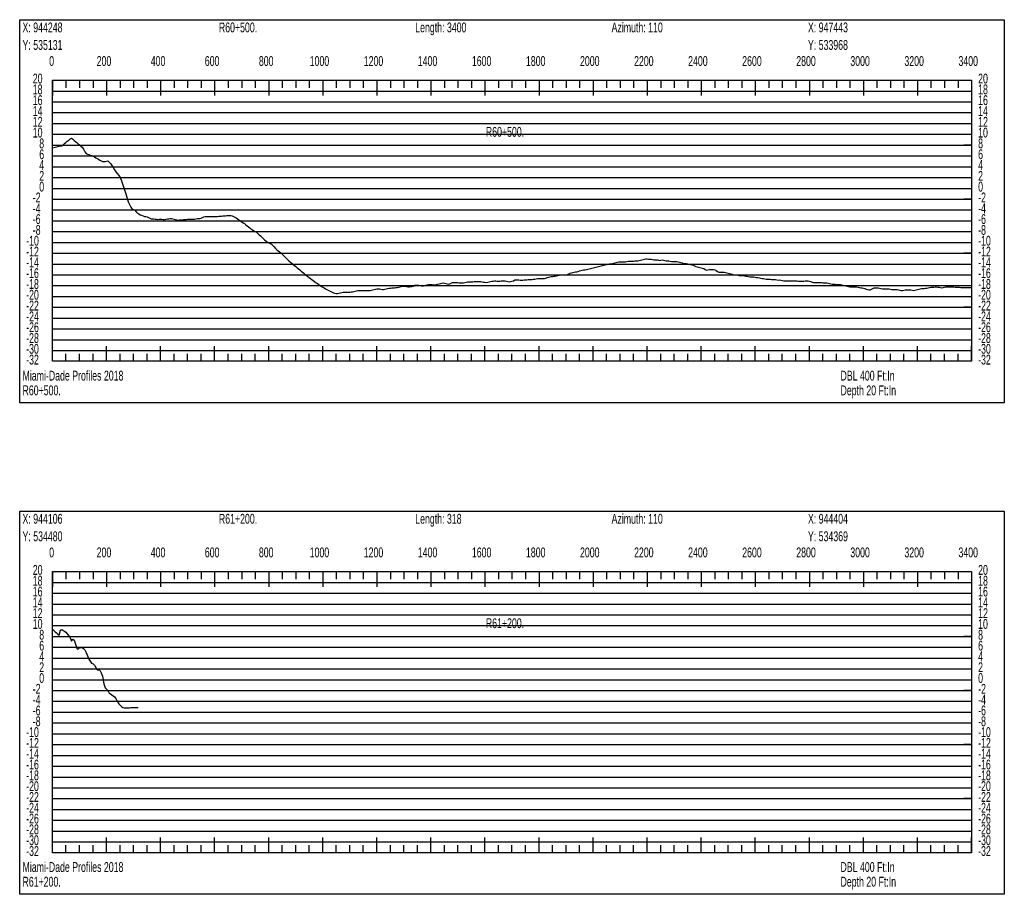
# Model space of a CAD drawing. Header units: feet. Extents: x 1 to 30, y -268 to -1.
# Tile 35 of 94: x 21 to 30, y -173 to -165. Entities that reach past the tile are written whole.
import ezdxf

# ---------------------------------------------------------------- set-up
doc = ezdxf.new("R2010")
doc.units = ezdxf.units.FT
doc.header["$MEASUREMENT"] = 0
doc.layers.add('LABELS', color=7, linetype='Continuous')
doc.layers.add('XSECTION', color=7, linetype='Continuous')

msp = doc.modelspace()

# ---------------------------------------------------------------- linework, layer by layer
at = {"layer": 'XSECTION', "color": 0, "linetype": 'Continuous'}
for points in [[(21.212, -164.62), (30.318, -164.62), (30.318, -168.165), (21.212, -168.165), (21.212, -164.62)], [(21.515, -165.18), (30.015, -165.18), (30.015, -167.78), (21.515, -167.78), (21.515, -165.18)], [(21.515, -165.18), (21.515, -165.321)], [(21.515, -165.18), (21.515, -165.321)], [(21.515, -165.18), (21.515, -165.25)], [(21.515, -165.18), (21.515, -165.25)], [(21.64, -165.18), (21.64, -165.25)], [(21.765, -165.18), (21.765, -165.25)], [(21.89, -165.18), (21.89, -165.25)], [(22.015, -165.18), (22.015, -165.321)], [(22.015, -165.18), (22.015, -165.25)], [(22.14, -165.18), (22.14, -165.25)], [(22.265, -165.18), (22.265, -165.25)], [(22.39, -165.18), (22.39, -165.25)], [(22.515, -165.18), (22.515, -165.321)], [(22.515, -165.18), (22.515, -165.25)], [(22.64, -165.18), (22.64, -165.25)], [(22.765, -165.18), (22.765, -165.25)], [(22.89, -165.18), (22.89, -165.25)], [(23.015, -165.18), (23.015, -165.321)], [(23.015, -165.18), (23.015, -165.25)], [(23.14, -165.18), (23.14, -165.25)], [(23.265, -165.18), (23.265, -165.25)], [(23.39, -165.18), (23.39, -165.25)], [(23.515, -165.18), (23.515, -165.321)], [(23.515, -165.18), (23.515, -165.25)], [(23.64, -165.18), (23.64, -165.25)], [(23.765, -165.18), (23.765, -165.25)], [(23.89, -165.18), (23.89, -165.25)], [(24.015, -165.18), (24.015, -165.321)], [(24.015, -165.18), (24.015, -165.25)], [(24.14, -165.18), (24.14, -165.25)], [(24.265, -165.18), (24.265, -165.25)], [(24.39, -165.18), (24.39, -165.25)], [(24.515, -165.18), (24.515, -165.321)], [(24.515, -165.18), (24.515, -165.25)], [(24.64, -165.18), (24.64, -165.25)], [(24.765, -165.18), (24.765, -165.25)], [(24.89, -165.18), (24.89, -165.25)], [(25.015, -165.18), (25.015, -165.321)], [(25.015, -165.18), (25.015, -165.25)], [(25.14, -165.18), (25.14, -165.25)], [(25.265, -165.18), (25.265, -165.25)], [(25.39, -165.18), (25.39, -165.25)], [(25.515, -165.18), (25.515, -165.321)], [(25.515, -165.18), (25.515, -165.25)], [(25.64, -165.18), (25.64, -165.25)], [(25.765, -165.18), (25.765, -165.25)], [(25.89, -165.18), (25.89, -165.25)], [(26.015, -165.18), (26.015, -165.321)], [(26.015, -165.18), (26.015, -165.25)], [(26.14, -165.18), (26.14, -165.25)], [(26.265, -165.18), (26.265, -165.25)], [(26.39, -165.18), (26.39, -165.25)], [(26.515, -165.18), (26.515, -165.321)], [(26.515, -165.18), (26.515, -165.25)], [(26.64, -165.18), (26.64, -165.25)], [(26.765, -165.18), (26.765, -165.25)], [(26.89, -165.18), (26.89, -165.25)], [(27.015, -165.18), (27.015, -165.321)], [(27.015, -165.18), (27.015, -165.25)], [(27.14, -165.18), (27.14, -165.25)], [(27.265, -165.18), (27.265, -165.25)], [(27.39, -165.18), (27.39, -165.25)], [(27.515, -165.18), (27.515, -165.321)], [(27.515, -165.18), (27.515, -165.25)], [(27.64, -165.18), (27.64, -165.25)], [(27.765, -165.18), (27.765, -165.25)], [(27.89, -165.18), (27.89, -165.25)], [(28.015, -165.18), (28.015, -165.321)], [(28.015, -165.18), (28.015, -165.25)], [(28.14, -165.18), (28.14, -165.25)], [(28.265, -165.18), (28.265, -165.25)], [(28.39, -165.18), (28.39, -165.25)], [(28.515, -165.18), (28.515, -165.321)], [(28.515, -165.18), (28.515, -165.25)], [(28.64, -165.18), (28.64, -165.25)], [(28.765, -165.18), (28.765, -165.25)], [(28.89, -165.18), (28.89, -165.25)], [(29.015, -165.18), (29.015, -165.321)], [(29.015, -165.18), (29.015, -165.25)], [(29.14, -165.18), (29.14, -165.25)], [(29.265, -165.18), (29.265, -165.25)], [(29.39, -165.18), (29.39, -165.25)], [(29.515, -165.18), (29.515, -165.321)], [(29.515, -165.18), (29.515, -165.25)], [(29.64, -165.18), (29.64, -165.25)], [(29.765, -165.18), (29.765, -165.25)], [(29.89, -165.18), (29.89, -165.25)], [(30.015, -165.18), (30.015, -165.321)], [(30.015, -165.18), (30.015, -165.25)], [(21.515, -165.78), (21.585, -165.78)], [(30.015, -165.78), (29.945, -165.78)], [(21.515, -166.28), (21.585, -166.28)], [(30.015, -166.28), (29.945, -166.28)], [(21.515, -166.78), (21.585, -166.78)], [(30.015, -166.78), (29.945, -166.78)], [(21.515, -167.28), (21.585, -167.28)], [(30.015, -167.28), (29.945, -167.28)], [(21.515, -167.78), (21.515, -167.639)], [(21.515, -167.78), (21.515, -167.639)], [(22.015, -167.78), (22.015, -167.639)], [(22.515, -167.78), (22.515, -167.639)], [(23.015, -167.78), (23.015, -167.639)], [(23.515, -167.78), (23.515, -167.639)], [(24.015, -167.78), (24.015, -167.639)], [(24.515, -167.78), (24.515, -167.639)], [(25.015, -167.78), (25.015, -167.639)], [(25.515, -167.78), (25.515, -167.639)], [(26.015, -167.78), (26.015, -167.639)], [(26.515, -167.78), (26.515, -167.639)], [(27.015, -167.78), (27.015, -167.639)], [(27.515, -167.78), (27.515, -167.639)], [(28.015, -167.78), (28.015, -167.639)], [(28.515, -167.78), (28.515, -167.639)], [(29.015, -167.78), (29.015, -167.639)], [(29.515, -167.78), (29.515, -167.639)], [(30.015, -167.78), (30.015, -167.639)], [(21.515, -167.78), (21.515, -167.71)], [(21.515, -167.78), (21.515, -167.71)], [(21.64, -167.78), (21.64, -167.71)], [(21.765, -167.78), (21.765, -167.71)], [(21.89, -167.78), (21.89, -167.71)], [(22.015, -167.78), (22.015, -167.71)], [(22.14, -167.78), (22.14, -167.71)], [(22.265, -167.78), (22.265, -167.71)], [(22.39, -167.78), (22.39, -167.71)], [(22.515, -167.78), (22.515, -167.71)], [(22.64, -167.78), (22.64, -167.71)], [(22.765, -167.78), (22.765, -167.71)], [(22.89, -167.78), (22.89, -167.71)], [(23.015, -167.78), (23.015, -167.71)], [(23.14, -167.78), (23.14, -167.71)], [(23.265, -167.78), (23.265, -167.71)], [(23.39, -167.78), (23.39, -167.71)], [(23.515, -167.78), (23.515, -167.71)], [(23.64, -167.78), (23.64, -167.71)], [(23.765, -167.78), (23.765, -167.71)], [(23.89, -167.78), (23.89, -167.71)], [(24.015, -167.78), (24.015, -167.71)], [(24.14, -167.78), (24.14, -167.71)], [(24.265, -167.78), (24.265, -167.71)], [(24.39, -167.78), (24.39, -167.71)], [(24.515, -167.78), (24.515, -167.71)], [(24.64, -167.78), (24.64, -167.71)], [(24.765, -167.78), (24.765, -167.71)], [(24.89, -167.78), (24.89, -167.71)], [(25.015, -167.78), (25.015, -167.71)], [(25.14, -167.78), (25.14, -167.71)], [(25.265, -167.78), (25.265, -167.71)], [(25.39, -167.78), (25.39, -167.71)], [(25.515, -167.78), (25.515, -167.71)], [(25.64, -167.78), (25.64, -167.71)], [(25.765, -167.78), (25.765, -167.71)], [(25.89, -167.78), (25.89, -167.71)], [(26.015, -167.78), (26.015, -167.71)], [(26.14, -167.78), (26.14, -167.71)], [(26.265, -167.78), (26.265, -167.71)], [(26.39, -167.78), (26.39, -167.71)], [(26.515, -167.78), (26.515, -167.71)], [(26.64, -167.78), (26.64, -167.71)], [(26.765, -167.78), (26.765, -167.71)], [(26.89, -167.78), (26.89, -167.71)], [(27.015, -167.78), (27.015, -167.71)], [(27.14, -167.78), (27.14, -167.71)], [(27.265, -167.78), (27.265, -167.71)], [(27.39, -167.78), (27.39, -167.71)], [(27.515, -167.78), (27.515, -167.71)], [(27.64, -167.78), (27.64, -167.71)], [(27.765, -167.78), (27.765, -167.71)], [(27.89, -167.78), (27.89, -167.71)], [(28.015, -167.78), (28.015, -167.71)], [(28.14, -167.78), (28.14, -167.71)], [(28.265, -167.78), (28.265, -167.71)], [(28.39, -167.78), (28.39, -167.71)], [(28.515, -167.78), (28.515, -167.71)], [(28.64, -167.78), (28.64, -167.71)], [(28.765, -167.78), (28.765, -167.71)], [(28.89, -167.78), (28.89, -167.71)], [(29.015, -167.78), (29.015, -167.71)], [(29.14, -167.78), (29.14, -167.71)], [(29.265, -167.78), (29.265, -167.71)], [(29.39, -167.78), (29.39, -167.71)], [(29.515, -167.78), (29.515, -167.71)], [(29.64, -167.78), (29.64, -167.71)], [(29.765, -167.78), (29.765, -167.71)], [(29.89, -167.78), (29.89, -167.71)], [(30.015, -167.78), (30.015, -167.71)], [(21.212, -169.165), (30.318, -169.165), (30.318, -172.71), (21.212, -172.71), (21.212, -169.165)], [(21.515, -169.725), (30.015, -169.725), (30.015, -172.325), (21.515, -172.325), (21.515, -169.725)], [(21.515, -169.725), (21.515, -169.866)], [(21.515, -169.725), (21.515, -169.866)], [(21.515, -169.725), (21.515, -169.795)], [(21.515, -169.725), (21.515, -169.795)], [(21.64, -169.725), (21.64, -169.795)], [(21.765, -169.725), (21.765, -169.795)], [(21.89, -169.725), (21.89, -169.795)], [(22.015, -169.725), (22.015, -169.866)], [(22.015, -169.725), (22.015, -169.795)], [(22.14, -169.725), (22.14, -169.795)], [(22.265, -169.725), (22.265, -169.795)], [(22.39, -169.725), (22.39, -169.795)], [(22.515, -169.725), (22.515, -169.866)], [(22.515, -169.725), (22.515, -169.795)], [(22.64, -169.725), (22.64, -169.795)], [(22.765, -169.725), (22.765, -169.795)], [(22.89, -169.725), (22.89, -169.795)], [(23.015, -169.725), (23.015, -169.866)], [(23.015, -169.725), (23.015, -169.795)], [(23.14, -169.725), (23.14, -169.795)], [(23.265, -169.725), (23.265, -169.795)], [(23.39, -169.725), (23.39, -169.795)], [(23.515, -169.725), (23.515, -169.866)], [(23.515, -169.725), (23.515, -169.795)], [(23.64, -169.725), (23.64, -169.795)], [(23.765, -169.725), (23.765, -169.795)], [(23.89, -169.725), (23.89, -169.795)], [(24.015, -169.725), (24.015, -169.866)], [(24.015, -169.725), (24.015, -169.795)], [(24.14, -169.725), (24.14, -169.795)], [(24.265, -169.725), (24.265, -169.795)], [(24.39, -169.725), (24.39, -169.795)], [(24.515, -169.725), (24.515, -169.866)], [(24.515, -169.725), (24.515, -169.795)], [(24.64, -169.725), (24.64, -169.795)], [(24.765, -169.725), (24.765, -169.795)], [(24.89, -169.725), (24.89, -169.795)], [(25.015, -169.725), (25.015, -169.866)], [(25.015, -169.725), (25.015, -169.795)], [(25.14, -169.725), (25.14, -169.795)], [(25.265, -169.725), (25.265, -169.795)], [(25.39, -169.725), (25.39, -169.795)], [(25.515, -169.725), (25.515, -169.866)], [(25.515, -169.725), (25.515, -169.795)], [(25.64, -169.725), (25.64, -169.795)], [(25.765, -169.725), (25.765, -169.795)], [(25.89, -169.725), (25.89, -169.795)], [(26.015, -169.725), (26.015, -169.866)], [(26.015, -169.725), (26.015, -169.795)], [(26.14, -169.725), (26.14, -169.795)], [(26.265, -169.725), (26.265, -169.795)], [(26.39, -169.725), (26.39, -169.795)], [(26.515, -169.725), (26.515, -169.866)], [(26.515, -169.725), (26.515, -169.795)], [(26.64, -169.725), (26.64, -169.795)], [(26.765, -169.725), (26.765, -169.795)], [(26.89, -169.725), (26.89, -169.795)], [(27.015, -169.725), (27.015, -169.866)], [(27.015, -169.725), (27.015, -169.795)], [(27.14, -169.725), (27.14, -169.795)], [(27.265, -169.725), (27.265, -169.795)], [(27.39, -169.725), (27.39, -169.795)], [(27.515, -169.725), (27.515, -169.866)], [(27.515, -169.725), (27.515, -169.795)], [(27.64, -169.725), (27.64, -169.795)], [(27.765, -169.725), (27.765, -169.795)], [(27.89, -169.725), (27.89, -169.795)], [(28.015, -169.725), (28.015, -169.866)], [(28.015, -169.725), (28.015, -169.795)], [(28.14, -169.725), (28.14, -169.795)], [(28.265, -169.725), (28.265, -169.795)], [(28.39, -169.725), (28.39, -169.795)], [(28.515, -169.725), (28.515, -169.866)], [(28.515, -169.725), (28.515, -169.795)], [(28.64, -169.725), (28.64, -169.795)], [(28.765, -169.725), (28.765, -169.795)], [(28.89, -169.725), (28.89, -169.795)], [(29.015, -169.725), (29.015, -169.866)], [(29.015, -169.725), (29.015, -169.795)], [(29.14, -169.725), (29.14, -169.795)], [(29.265, -169.725), (29.265, -169.795)], [(29.39, -169.725), (29.39, -169.795)], [(29.515, -169.725), (29.515, -169.866)], [(29.515, -169.725), (29.515, -169.795)], [(29.64, -169.725), (29.64, -169.795)], [(29.765, -169.725), (29.765, -169.795)], [(29.89, -169.725), (29.89, -169.795)], [(30.015, -169.725), (30.015, -169.866)], [(30.015, -169.725), (30.015, -169.795)], [(21.515, -170.325), (21.585, -170.325)], [(30.015, -170.325), (29.945, -170.325)], [(21.515, -170.825), (21.585, -170.825)], [(30.015, -170.825), (29.945, -170.825)], [(21.515, -171.325), (21.585, -171.325)], [(30.015, -171.325), (29.945, -171.325)], [(21.515, -171.825), (21.585, -171.825)], [(30.015, -171.825), (29.945, -171.825)], [(21.515, -172.325), (21.515, -172.184)], [(21.515, -172.325), (21.515, -172.184)], [(22.015, -172.325), (22.015, -172.184)], [(22.515, -172.325), (22.515, -172.184)], [(23.015, -172.325), (23.015, -172.184)], [(23.515, -172.325), (23.515, -172.184)], [(24.015, -172.325), (24.015, -172.184)], [(24.515, -172.325), (24.515, -172.184)], [(25.015, -172.325), (25.015, -172.184)], [(25.515, -172.325), (25.515, -172.184)], [(26.015, -172.325), (26.015, -172.184)], [(26.515, -172.325), (26.515, -172.184)], [(27.015, -172.325), (27.015, -172.184)], [(27.515, -172.325), (27.515, -172.184)], [(28.015, -172.325), (28.015, -172.184)], [(28.515, -172.325), (28.515, -172.184)], [(29.015, -172.325), (29.015, -172.184)], [(29.515, -172.325), (29.515, -172.184)], [(30.015, -172.325), (30.015, -172.184)], [(21.515, -172.325), (21.515, -172.255)], [(21.515, -172.325), (21.515, -172.255)], [(21.64, -172.325), (21.64, -172.255)], [(21.765, -172.325), (21.765, -172.255)], [(21.89, -172.325), (21.89, -172.255)], [(22.015, -172.325), (22.015, -172.255)], [(22.14, -172.325), (22.14, -172.255)], [(22.265, -172.325), (22.265, -172.255)], [(22.39, -172.325), (22.39, -172.255)], [(22.515, -172.325), (22.515, -172.255)], [(22.64, -172.325), (22.64, -172.255)], [(22.765, -172.325), (22.765, -172.255)], [(22.89, -172.325), (22.89, -172.255)], [(23.015, -172.325), (23.015, -172.255)], [(23.14, -172.325), (23.14, -172.255)], [(23.265, -172.325), (23.265, -172.255)], [(23.39, -172.325), (23.39, -172.255)], [(23.515, -172.325), (23.515, -172.255)], [(23.64, -172.325), (23.64, -172.255)], [(23.765, -172.325), (23.765, -172.255)], [(23.89, -172.325), (23.89, -172.255)], [(24.015, -172.325), (24.015, -172.255)], [(24.14, -172.325), (24.14, -172.255)], [(24.265, -172.325), (24.265, -172.255)], [(24.39, -172.325), (24.39, -172.255)], [(24.515, -172.325), (24.515, -172.255)], [(24.64, -172.325), (24.64, -172.255)], [(24.765, -172.325), (24.765, -172.255)], [(24.89, -172.325), (24.89, -172.255)], [(25.015, -172.325), (25.015, -172.255)], [(25.14, -172.325), (25.14, -172.255)], [(25.265, -172.325), (25.265, -172.255)], [(25.39, -172.325), (25.39, -172.255)], [(25.515, -172.325), (25.515, -172.255)], [(25.64, -172.325), (25.64, -172.255)], [(25.765, -172.325), (25.765, -172.255)], [(25.89, -172.325), (25.89, -172.255)], [(26.015, -172.325), (26.015, -172.255)], [(26.14, -172.325), (26.14, -172.255)], [(26.265, -172.325), (26.265, -172.255)], [(26.39, -172.325), (26.39, -172.255)], [(26.515, -172.325), (26.515, -172.255)], [(26.64, -172.325), (26.64, -172.255)], [(26.765, -172.325), (26.765, -172.255)], [(26.89, -172.325), (26.89, -172.255)], [(27.015, -172.325), (27.015, -172.255)], [(27.14, -172.325), (27.14, -172.255)], [(27.265, -172.325), (27.265, -172.255)], [(27.39, -172.325), (27.39, -172.255)], [(27.515, -172.325), (27.515, -172.255)], [(27.64, -172.325), (27.64, -172.255)], [(27.765, -172.325), (27.765, -172.255)], [(27.89, -172.325), (27.89, -172.255)], [(28.015, -172.325), (28.015, -172.255)], [(28.14, -172.325), (28.14, -172.255)], [(28.265, -172.325), (28.265, -172.255)], [(28.39, -172.325), (28.39, -172.255)], [(28.515, -172.325), (28.515, -172.255)], [(28.64, -172.325), (28.64, -172.255)], [(28.765, -172.325), (28.765, -172.255)], [(28.89, -172.325), (28.89, -172.255)], [(29.015, -172.325), (29.015, -172.255)], [(29.14, -172.325), (29.14, -172.255)], [(29.265, -172.325), (29.265, -172.255)], [(29.39, -172.325), (29.39, -172.255)], [(29.515, -172.325), (29.515, -172.255)], [(29.64, -172.325), (29.64, -172.255)], [(29.765, -172.325), (29.765, -172.255)], [(29.89, -172.325), (29.89, -172.255)], [(30.015, -172.325), (30.015, -172.255)]]:
    msp.add_lwpolyline(points, dxfattribs=at)
at = {"layer": 'XSECTION', "color": 0}
for points in [[(21.515, -165.28), (30.015, -165.28)], [(21.515, -165.38), (30.015, -165.38)], [(21.515, -165.48), (30.015, -165.48)], [(21.515, -165.58), (30.015, -165.58)], [(21.515, -165.68), (30.015, -165.68)], [(21.515, -165.78), (30.015, -165.78)], [(21.515, -165.88), (30.015, -165.88)], [(21.515, -165.98), (30.015, -165.98)], [(21.515, -166.08), (30.015, -166.08)], [(21.515, -166.18), (30.015, -166.18)], [(21.515, -166.28), (30.015, -166.28)], [(21.515, -166.38), (30.015, -166.38)], [(21.515, -166.48), (30.015, -166.48)], [(21.515, -166.58), (30.015, -166.58)], [(21.515, -166.68), (30.015, -166.68)], [(21.515, -166.78), (30.015, -166.78)], [(21.515, -166.88), (30.015, -166.88)], [(21.515, -166.98), (30.015, -166.98)], [(21.515, -167.08), (30.015, -167.08)], [(21.515, -167.18), (30.015, -167.18)], [(21.515, -167.28), (30.015, -167.28)], [(21.515, -167.38), (30.015, -167.38)], [(21.515, -167.48), (30.015, -167.48)], [(21.515, -167.58), (30.015, -167.58)], [(21.515, -167.68), (30.015, -167.68)], [(21.515, -169.825), (30.015, -169.825)], [(21.515, -169.925), (30.015, -169.925)], [(21.515, -170.025), (30.015, -170.025)], [(21.515, -170.125), (30.015, -170.125)], [(21.515, -170.225), (30.015, -170.225)], [(21.515, -170.325), (30.015, -170.325)], [(21.515, -170.425), (30.015, -170.425)], [(21.515, -170.525), (30.015, -170.525)], [(21.515, -170.625), (30.015, -170.625)], [(21.515, -170.725), (30.015, -170.725)], [(21.515, -170.825), (30.015, -170.825)], [(21.515, -170.925), (30.015, -170.925)], [(21.515, -171.025), (30.015, -171.025)], [(21.515, -171.125), (30.015, -171.125)], [(21.515, -171.225), (30.015, -171.225)], [(21.515, -171.325), (30.015, -171.325)], [(21.515, -171.425), (30.015, -171.425)], [(21.515, -171.525), (30.015, -171.525)], [(21.515, -171.625), (30.015, -171.625)], [(21.515, -171.725), (30.015, -171.725)], [(21.515, -171.825), (30.015, -171.825)], [(21.515, -171.925), (30.015, -171.925)], [(21.515, -172.025), (30.015, -172.025)], [(21.515, -172.125), (30.015, -172.125)], [(21.515, -172.225), (30.015, -172.225)]]:
    msp.add_lwpolyline(points, dxfattribs=at)
at = {"layer": 'XSECTION', "color": 5, "linetype": 'Continuous'}
for points in [[(21.515, -165.805), (21.5275, -165.802), (21.54, -165.7995), (21.5525, -165.7965), (21.565, -165.794), (21.5775, -165.791), (21.59, -165.788), (21.6025, -165.7855), (21.615, -165.7775), (21.6275, -165.7665), (21.64, -165.756), (21.6525, -165.745), (21.665, -165.734), (21.6775, -165.723), (21.69, -165.7145), (21.7025, -165.7255), (21.715, -165.7365), (21.7275, -165.747), (21.74, -165.7575), (21.7525, -165.7685), (21.765, -165.779), (21.7775, -165.7895), (21.79, -165.8005), (21.8025, -165.818), (21.815, -165.843), (21.8275, -165.859), (21.84, -165.8635), (21.8525, -165.868), (21.865, -165.8725), (21.8775, -165.877), (21.89, -165.882), (21.9025, -165.889), (21.915, -165.897), (21.9275, -165.905), (21.94, -165.9115), (21.9525, -165.918), (21.965, -165.9245), (21.9775, -165.931), (21.99, -165.9315), (22.0025, -165.931), (22.015, -165.929), (22.0275, -165.927), (22.04, -165.9365), (22.0525, -165.951), (22.065, -165.9695), (22.0775, -165.9885), (22.09, -166.0075), (22.1025, -166.026), (22.115, -166.044), (22.1275, -166.062), (22.14, -166.0795), (22.1525, -166.112), (22.165, -166.1485), (22.1775, -166.1845), (22.19, -166.221), (22.2025, -166.263), (22.215, -166.3045), (22.2275, -166.3305), (22.24, -166.355), (22.2525, -166.3715), (22.265, -166.376), (22.2775, -166.383), (22.29, -166.3985), (22.3025, -166.4085), (22.315, -166.4165), (22.3275, -166.4235), (22.34, -166.4275), (22.3525, -166.4335), (22.365, -166.44), (22.3775, -166.4405), (22.39, -166.443), (22.4025, -166.4495), (22.415, -166.4555), (22.4275, -166.462), (22.44, -166.463), (22.4525, -166.4625), (22.465, -166.4645), (22.4775, -166.4665), (22.49, -166.467), (22.5025, -166.466), (22.515, -166.466), (22.5275, -166.4665), (22.54, -166.467), (22.5525, -166.467), (22.565, -166.465), (22.5775, -166.4635), (22.59, -166.4615), (22.6025, -166.46), (22.615, -166.4595), (22.6275, -166.462), (22.64, -166.465), (22.6525, -166.467), (22.665, -166.47), (22.6775, -166.473), (22.69, -166.4725), (22.7025, -166.4715), (22.715, -166.4705), (22.7275, -166.4695), (22.74, -166.468), (22.7525, -166.467), (22.765, -166.466), (22.7775, -166.4645), (22.79, -166.464), (22.8025, -166.464), (22.815, -166.4645), (22.8275, -166.4645), (22.84, -166.4625), (22.8525, -166.46), (22.865, -166.46), (22.8775, -166.458), (22.89, -166.4545), (22.9025, -166.4505), (22.915, -166.4435), (22.9275, -166.44), (22.94, -166.44), (22.9525, -166.44), (22.965, -166.44), (22.9775, -166.44), (22.99, -166.4405), (23.0025, -166.4405), (23.015, -166.4405), (23.0275, -166.4395), (23.04, -166.439), (23.0525, -166.438), (23.065, -166.437), (23.0775, -166.436), (23.09, -166.435), (23.1025, -166.434), (23.115, -166.433), (23.1275, -166.432), (23.14, -166.431), (23.1525, -166.431), (23.165, -166.4325), (23.1775, -166.4355), (23.19, -166.4415), (23.2025, -166.448), (23.215, -166.4535), (23.2275, -166.461), (23.24, -166.47), (23.2525, -166.48), (23.265, -166.4895), (23.2775, -166.4975), (23.29, -166.506), (23.3025, -166.5165), (23.315, -166.5265), (23.3275, -166.5355), (23.34, -166.5455), (23.3525, -166.5565), (23.365, -166.565), (23.3775, -166.573), (23.39, -166.579), (23.4025, -166.5855), (23.415, -166.597), (23.4275, -166.6085), (23.44, -166.6205), (23.4525, -166.632), (23.465, -166.6435), (23.4775, -166.6555), (23.49, -166.669), (23.5025, -166.6785), (23.515, -166.684), (23.5275, -166.69), (23.54, -166.6965), (23.5525, -166.71), (23.565, -166.7225), (23.5775, -166.7355), (23.59, -166.748), (23.6025, -166.7585), (23.615, -166.7675), (23.6275, -166.7775), (23.64, -166.7885), (23.6525, -166.802), (23.665, -166.815), (23.6775, -166.827), (23.69, -166.839), (23.7025, -166.8515), (23.715, -166.863), (23.7275, -166.8735), (23.74, -166.8835), (23.7525, -166.894), (23.765, -166.904), (23.7775, -166.9145), (23.79, -166.9245), (23.8025, -166.935), (23.815, -166.945), (23.8275, -166.9555), (23.84, -166.9655), (23.8525, -166.976), (23.865, -166.986), (23.8775, -166.9955), (23.89, -167.0045), (23.9025, -167.0135), (23.915, -167.0225), (23.9275, -167.0315), (23.94, -167.0425), (23.9525, -167.053), (23.965, -167.0615), (23.9775, -167.0705), (23.99, -167.08), (24.0025, -167.087), (24.015, -167.094), (24.0275, -167.101), (24.04, -167.1095), (24.0525, -167.117), (24.065, -167.122), (24.0775, -167.127), (24.09, -167.1345), (24.1025, -167.1415), (24.115, -167.1465), (24.1275, -167.151), (24.14, -167.1535), (24.1525, -167.1535), (24.165, -167.1505), (24.1775, -167.1475), (24.19, -167.1445), (24.2025, -167.1415), (24.215, -167.14), (24.2275, -167.14), (24.24, -167.14), (24.2525, -167.14), (24.265, -167.139), (24.2775, -167.1375), (24.29, -167.1365), (24.3025, -167.1345), (24.315, -167.131), (24.3275, -167.128), (24.34, -167.125), (24.3525, -167.125), (24.365, -167.125), (24.3775, -167.125), (24.39, -167.125), (24.4025, -167.125), (24.415, -167.125), (24.4275, -167.125), (24.44, -167.125), (24.4525, -167.124), (24.465, -167.121), (24.4775, -167.118), (24.49, -167.115), (24.5025, -167.112), (24.515, -167.11), (24.5275, -167.11), (24.54, -167.1105), (24.5525, -167.113), (24.565, -167.1145), (24.5775, -167.1145), (24.59, -167.113), (24.6025, -167.11), (24.615, -167.1065), (24.6275, -167.1035), (24.64, -167.102), (24.6525, -167.1005), (24.665, -167.0995), (24.6775, -167.0995), (24.69, -167.0985), (24.7025, -167.096), (24.715, -167.0935), (24.7275, -167.091), (24.74, -167.0885), (24.7525, -167.086), (24.765, -167.0845), (24.7775, -167.0845), (24.79, -167.0865), (24.8025, -167.0895), (24.815, -167.0895), (24.8275, -167.0885), (24.84, -167.0865), (24.8525, -167.0845), (24.865, -167.077), (24.8775, -167.0745), (24.89, -167.0745), (24.9025, -167.0765), (24.915, -167.079), (24.9275, -167.082), (24.94, -167.0835), (24.9525, -167.0795), (24.965, -167.0755), (24.9775, -167.072), (24.99, -167.0695), (25.0025, -167.0695), (25.015, -167.0695), (25.0275, -167.0695), (25.04, -167.0715), (25.0525, -167.074), (25.065, -167.0705), (25.0775, -167.067), (25.09, -167.0635), (25.1025, -167.0605), (25.115, -167.057), (25.1275, -167.0555), (25.14, -167.0585), (25.1525, -167.0615), (25.165, -167.064), (25.1775, -167.065), (25.19, -167.064), (25.2025, -167.058), (25.215, -167.052), (25.2275, -167.05), (25.24, -167.05), (25.2525, -167.0505), (25.265, -167.0515), (25.2775, -167.053), (25.29, -167.0545), (25.3025, -167.0545), (25.315, -167.0525), (25.3275, -167.051), (25.34, -167.0475), (25.3525, -167.0455), (25.365, -167.0455), (25.3775, -167.0455), (25.39, -167.0455), (25.4025, -167.044), (25.415, -167.043), (25.4275, -167.042), (25.44, -167.0405), (25.4525, -167.0405), (25.465, -167.0415), (25.4775, -167.043), (25.49, -167.0445), (25.5025, -167.0465), (25.515, -167.048), (25.5275, -167.0495), (25.54, -167.0485), (25.5525, -167.0445), (25.565, -167.041), (25.5775, -167.04), (25.59, -167.04), (25.6025, -167.037), (25.615, -167.0365), (25.6275, -167.04), (25.64, -167.04), (25.6525, -167.038), (25.665, -167.035), (25.6775, -167.035), (25.69, -167.035), (25.7025, -167.0355), (25.715, -167.038), (25.7275, -167.0415), (25.74, -167.0445), (25.7525, -167.042), (25.765, -167.0385), (25.7775, -167.034), (25.79, -167.0275), (25.8025, -167.0255), (25.815, -167.0255), (25.8275, -167.0265), (25.84, -167.028), (25.8525, -167.029), (25.865, -167.0305), (25.8775, -167.027), (25.89, -167.0255), (25.9025, -167.0255), (25.915, -167.0245), (25.9275, -167.0235), (25.94, -167.0225), (25.9525, -167.022), (25.965, -167.021), (25.9775, -167.0195), (25.99, -167.0155), (26.0025, -167.015), (26.015, -167.015), (26.0275, -167.015), (26.04, -167.015), (26.0525, -167.015), (26.065, -167.0145), (26.0775, -167.011), (26.09, -167.004), (26.1025, -167.0005), (26.115, -166.9975), (26.1275, -166.9945), (26.14, -166.9945), (26.1525, -166.9935), (26.165, -166.9915), (26.1775, -166.9895), (26.19, -166.986), (26.2025, -166.9825), (26.215, -166.979), (26.2275, -166.979), (26.24, -166.9795), (26.2525, -166.9825), (26.265, -166.9815), (26.2775, -166.977), (26.29, -166.9695), (26.3025, -166.9655), (26.315, -166.9625), (26.3275, -166.959), (26.34, -166.956), (26.3525, -166.953), (26.365, -166.953), (26.3775, -166.948), (26.39, -166.9425), (26.4025, -166.939), (26.415, -166.9365), (26.4275, -166.9345), (26.44, -166.9325), (26.4525, -166.9305), (26.465, -166.928), (26.4775, -166.9255), (26.49, -166.922), (26.5025, -166.919), (26.515, -166.9155), (26.5275, -166.912), (26.54, -166.909), (26.5525, -166.906), (26.565, -166.903), (26.5775, -166.9), (26.59, -166.8965), (26.6025, -166.8935), (26.615, -166.89), (26.6275, -166.8865), (26.64, -166.8835), (26.6525, -166.8805), (26.665, -166.8795), (26.6775, -166.8795), (26.69, -166.8765), (26.7025, -166.873), (26.715, -166.87), (26.7275, -166.867), (26.74, -166.864), (26.7525, -166.861), (26.765, -166.86), (26.7775, -166.86), (26.79, -166.86), (26.8025, -166.86), (26.815, -166.86), (26.8275, -166.857), (26.84, -166.855), (26.8525, -166.855), (26.865, -166.855), (26.8775, -166.855), (26.89, -166.853), (26.9025, -166.8505), (26.915, -166.8505), (26.9275, -166.85), (26.94, -166.847), (26.9525, -166.8435), (26.965, -166.84), (26.9775, -166.837), (26.99, -166.834), (27.0025, -166.831), (27.015, -166.8335), (27.0275, -166.836), (27.04, -166.836), (27.0525, -166.8365), (27.065, -166.8395), (27.0775, -166.8415), (27.09, -166.8415), (27.1025, -166.8415), (27.115, -166.8425), (27.1275, -166.846), (27.14, -166.844), (27.1525, -166.842), (27.165, -166.845), (27.1775, -166.848), (27.19, -166.8505), (27.2025, -166.852), (27.215, -166.852), (27.2275, -166.855), (27.24, -166.857), (27.2525, -166.857), (27.265, -166.857), (27.2775, -166.857), (27.29, -166.857), (27.3025, -166.8595), (27.315, -166.8625), (27.3275, -166.8655), (27.34, -166.8705), (27.3525, -166.8765), (27.365, -166.8765), (27.3775, -166.876), (27.39, -166.8775), (27.4025, -166.8805), (27.415, -166.8835), (27.4275, -166.8865), (27.44, -166.89), (27.4525, -166.896), (27.465, -166.902), (27.4775, -166.9055), (27.49, -166.9085), (27.5025, -166.912), (27.515, -166.915), (27.5275, -166.9175), (27.54, -166.921), (27.5525, -166.9305), (27.565, -166.9355), (27.5775, -166.935), (27.59, -166.931), (27.6025, -166.9305), (27.615, -166.931), (27.6275, -166.931), (27.64, -166.9345), (27.6525, -166.94), (27.665, -166.949), (27.6775, -166.9555), (27.69, -166.9555), (27.7025, -166.9555), (27.715, -166.9555), (27.7275, -166.956), (27.74, -166.959), (27.7525, -166.9625), (27.765, -166.9655), (27.7775, -166.969), (27.79, -166.972), (27.8025, -166.975), (27.815, -166.9785), (27.8275, -166.98), (27.84, -166.98), (27.8525, -166.9835), (27.865, -166.985), (27.8775, -166.9855), (27.89, -166.987), (27.9025, -166.987), (27.915, -166.99), (27.9275, -166.992), (27.94, -166.9935), (27.9525, -166.995), (27.965, -166.997), (27.9775, -166.9985), (27.99, -166.9995), (28.0025, -166.9995), (28.015, -167.0025), (28.0275, -167.0045), (28.04, -167.0045), (28.0525, -167.0075), (28.065, -167.0105), (28.0775, -167.014), (28.09, -167.0145), (28.1025, -167.016), (28.115, -167.0195), (28.1275, -167.0195), (28.14, -167.0195), (28.1525, -167.0205), (28.165, -167.0235), (28.1775, -167.0245), (28.19, -167.0245), (28.2025, -167.0245), (28.215, -167.0275), (28.2275, -167.028), (28.24, -167.025), (28.2525, -167.0285), (28.265, -167.0315), (28.2775, -167.035), (28.29, -167.035), (28.3025, -167.035), (28.315, -167.035), (28.3275, -167.035), (28.34, -167.035), (28.3525, -167.035), (28.365, -167.035), (28.3775, -167.035), (28.39, -167.035), (28.4025, -167.036), (28.415, -167.0375), (28.4275, -167.0385), (28.44, -167.0395), (28.4525, -167.04), (28.465, -167.0385), (28.4775, -167.035), (28.49, -167.035), (28.5025, -167.0365), (28.515, -167.0395), (28.5275, -167.043), (28.54, -167.0465), (28.5525, -167.05), (28.565, -167.05), (28.5775, -167.05), (28.59, -167.05), (28.6025, -167.05), (28.615, -167.05), (28.6275, -167.05), (28.64, -167.0525), (28.6525, -167.0545), (28.665, -167.055), (28.6775, -167.055), (28.69, -167.057), (28.7025, -167.0605), (28.715, -167.064), (28.7275, -167.065), (28.74, -167.065), (28.7525, -167.0665), (28.765, -167.0685), (28.7775, -167.07), (28.79, -167.07), (28.8025, -167.07), (28.815, -167.072), (28.8275, -167.0755), (28.84, -167.0785), (28.8525, -167.082), (28.865, -167.085), (28.8775, -167.0885), (28.89, -167.09), (28.9025, -167.09), (28.915, -167.09), (28.9275, -167.09), (28.94, -167.09), (28.9525, -167.092), (28.965, -167.094), (28.9775, -167.0965), (28.99, -167.1), (29.0025, -167.1), (29.015, -167.103), (29.0275, -167.1075), (29.04, -167.112), (29.0525, -167.117), (29.065, -167.12), (29.0775, -167.1195), (29.09, -167.1135), (29.1025, -167.1065), (29.115, -167.1), (29.1275, -167.1), (29.14, -167.1), (29.1525, -167.101), (29.165, -167.1045), (29.1775, -167.1075), (29.19, -167.11), (29.2025, -167.11), (29.215, -167.11), (29.2275, -167.11), (29.24, -167.11), (29.2525, -167.11), (29.265, -167.114), (29.2775, -167.115), (29.29, -167.115), (29.3025, -167.115), (29.315, -167.115), (29.3275, -167.115), (29.34, -167.1175), (29.3525, -167.121), (29.365, -167.125), (29.3775, -167.125), (29.39, -167.122), (29.4025, -167.12), (29.415, -167.12), (29.4275, -167.12), (29.44, -167.12), (29.4525, -167.12), (29.465, -167.1225), (29.4775, -167.1245), (29.49, -167.121), (29.5025, -167.118), (29.515, -167.1145), (29.5275, -167.1115), (29.54, -167.1085), (29.5525, -167.1055), (29.565, -167.105), (29.5775, -167.105), (29.59, -167.1035), (29.6025, -167.102), (29.615, -167.1005), (29.6275, -167.0975), (29.64, -167.095), (29.6525, -167.095), (29.665, -167.093), (29.6775, -167.0905), (29.69, -167.0915), (29.7025, -167.093), (29.715, -167.095), (29.7275, -167.097), (29.74, -167.099), (29.7525, -167.0985), (29.765, -167.095), (29.7775, -167.092), (29.79, -167.09), (29.8025, -167.09), (29.815, -167.09), (29.8275, -167.091), (29.84, -167.0915), (29.8525, -167.0925), (29.865, -167.093), (29.8775, -167.094), (29.89, -167.095), (29.9025, -167.0955), (29.915, -167.0965), (29.9275, -167.0965), (29.94, -167.097), (29.9525, -167.097), (29.965, -167.0975), (29.9775, -167.0975), (29.99, -167.0975), (30.0025, -167.098), (30.015, -167.098)], [(21.515, -170.257), (21.5275, -170.2705), (21.54, -170.282), (21.5525, -170.2925), (21.565, -170.303), (21.5775, -170.3135), (21.59, -170.2665), (21.6025, -170.26), (21.615, -170.2685), (21.6275, -170.277), (21.64, -170.2845), (21.6525, -170.2995), (21.665, -170.318), (21.6775, -170.3365), (21.69, -170.3675), (21.7025, -170.3485), (21.715, -170.3605), (21.7275, -170.3975), (21.74, -170.4345), (21.7525, -170.443), (21.765, -170.4315), (21.7775, -170.4265), (21.79, -170.426), (21.8025, -170.435), (21.815, -170.4485), (21.8275, -170.4735), (21.84, -170.503), (21.8525, -170.535), (21.865, -170.5545), (21.8775, -170.5725), (21.89, -170.579), (21.9025, -170.591), (21.915, -170.6125), (21.9275, -170.6345), (21.94, -170.633), (21.9525, -170.636), (21.965, -170.662), (21.9775, -170.692), (21.99, -170.763), (22.0025, -170.8015), (22.015, -170.812), (22.0275, -170.825), (22.04, -170.849), (22.0525, -170.856), (22.065, -170.865), (22.0775, -170.8745), (22.09, -170.8835), (22.1025, -170.899), (22.115, -170.9235), (22.1275, -170.9475), (22.14, -170.96), (22.1525, -170.972), (22.165, -170.982), (22.1775, -170.9845), (22.19, -170.985), (22.2025, -170.9845), (22.215, -170.9845), (22.2275, -170.984), (22.24, -170.9835), (22.2525, -170.983), (22.265, -170.983), (22.2775, -170.9825), (22.29, -170.982), (22.3025, -170.982), (22.3092, -170.9815)]]:
    msp.add_lwpolyline(points, dxfattribs=at)

# ---------------------------------------------------------------- texts
at = {"layer": 'LABELS', "color": 0, "width": 0.666667}
for s, p in [('X: 944248', (21.238, -164.737)), ('R60+500.', (23.054, -164.737)), ('Length: 3400', (24.87, -164.737)), ('Azimuth: 110', (26.686, -164.737)), ('X: 947443', (28.502, -164.737)), ('Y: 535131', (21.238, -164.899)), ('Y: 533968', (28.502, -164.899)), ('0', (21.485, -165.048)), ('0', (21.485, -165.048)), ('200', (21.924, -165.048)), ('400', (22.424, -165.048)), ('600', (22.924, -165.048)), ('800', (23.424, -165.048)), ('1000', (23.894, -165.048)), ('1200', (24.394, -165.048)), ('1400', (24.894, -165.048)), ('1600', (25.394, -165.048)), ('1800', (25.894, -165.048)), ('2000', (26.394, -165.048)), ('2200', (26.894, -165.048)), ('2400', (27.394, -165.048)), ('2600', (27.894, -165.048)), ('2800', (28.394, -165.048)), ('3000', (28.894, -165.048)), ('3200', (29.394, -165.048)), ('3400', (29.894, -165.048)), ('20', (21.333, -165.21)), ('20', (30.076, -165.21)), ('18', (21.333, -165.31)), ('18', (30.076, -165.31)), ('16', (21.333, -165.41)), ('16', (30.076, -165.41)), ('14', (21.333, -165.51)), ('14', (30.076, -165.51)), ('12', (21.333, -165.61)), ('12', (30.076, -165.61)), ('10', (21.333, -165.71)), ('R60+500.', (25.523, -165.703)), ('10', (30.076, -165.71)), ('8', (21.393, -165.81)), ('8', (30.076, -165.81)), ('6', (21.393, -165.91)), ('6', (30.076, -165.91)), ('4', (21.393, -166.01)), ('4', (30.076, -166.01)), ('2', (21.393, -166.11)), ('2', (30.076, -166.11)), ('0', (21.393, -166.21)), ('0', (30.076, -166.21)), ('-2', (21.333, -166.31)), ('-2', (30.076, -166.31)), ('-4', (21.333, -166.41)), ('-4', (30.076, -166.41)), ('-6', (21.333, -166.51)), ('-6', (30.076, -166.51)), ('-8', (21.333, -166.61)), ('-8', (30.076, -166.61)), ('-10', (21.272, -166.71)), ('-10', (30.076, -166.71)), ('-12', (21.272, -166.81)), ('-12', (30.076, -166.81)), ('-14', (21.272, -166.91)), ('-14', (30.076, -166.91)), ('-16', (21.272, -167.01)), ('-16', (30.076, -167.01)), ('-18', (21.272, -167.11)), ('-18', (30.076, -167.11)), ('-20', (21.272, -167.21)), ('-20', (30.076, -167.21)), ('-22', (21.272, -167.31)), ('-22', (30.076, -167.31)), ('-24', (21.272, -167.41)), ('-24', (30.076, -167.41)), ('-26', (21.272, -167.51)), ('-26', (30.076, -167.51)), ('-28', (21.272, -167.61)), ('-28', (30.076, -167.61)), ('-30', (21.272, -167.71)), ('-30', (30.076, -167.71)), ('-32', (21.272, -167.81)), ('-32', (30.076, -167.81)), ('DBL 400 Ft:In', (28.803, -167.958)), ('Depth 20 Ft:In', (28.803, -168.094)), ('X: 944106', (21.238, -169.282)), ('R61+200.', (23.054, -169.282)), ('Length: 318', (24.87, -169.282)), ('Azimuth: 110', (26.686, -169.282)), ('X: 944404', (28.502, -169.282)), ('Y: 534480', (21.238, -169.444)), ('Y: 534369', (28.502, -169.444)), ('0', (21.485, -169.593)), ('0', (21.485, -169.593)), ('200', (21.924, -169.593)), ('400', (22.424, -169.593)), ('600', (22.924, -169.593)), ('800', (23.424, -169.593)), ('1000', (23.894, -169.593)), ('1200', (24.394, -169.593)), ('1400', (24.894, -169.593)), ('1600', (25.394, -169.593)), ('1800', (25.894, -169.593)), ('2000', (26.394, -169.593)), ('2200', (26.894, -169.593)), ('2400', (27.394, -169.593)), ('2600', (27.894, -169.593)), ('2800', (28.394, -169.593)), ('3000', (28.894, -169.593)), ('3200', (29.394, -169.593)), ('3400', (29.894, -169.593)), ('20', (21.333, -169.755)), ('20', (30.076, -169.755)), ('18', (21.333, -169.855)), ('18', (30.076, -169.855)), ('16', (21.333, -169.955)), ('16', (30.076, -169.955)), ('14', (21.333, -170.055)), ('14', (30.076, -170.055)), ('12', (21.333, -170.155)), ('12', (30.076, -170.155)), ('10', (21.333, -170.255)), ('R61+200.', (25.523, -170.248)), ('10', (30.076, -170.255)), ('8', (21.393, -170.355)), ('8', (30.076, -170.355)), ('6', (21.393, -170.455)), ('6', (30.076, -170.455)), ('4', (21.393, -170.555)), ('4', (30.076, -170.555)), ('2', (21.393, -170.655)), ('2', (30.076, -170.655)), ('0', (21.393, -170.755)), ('0', (30.076, -170.755)), ('-2', (21.333, -170.855)), ('-2', (30.076, -170.855)), ('-4', (21.333, -170.955)), ('-4', (30.076, -170.955)), ('-6', (21.333, -171.055)), ('-6', (30.076, -171.055)), ('-8', (21.333, -171.155)), ('-8', (30.076, -171.155)), ('-10', (21.272, -171.255)), ('-10', (30.076, -171.255)), ('-12', (21.272, -171.355)), ('-12', (30.076, -171.355)), ('-14', (21.272, -171.455)), ('-14', (30.076, -171.455)), ('-16', (21.272, -171.555)), ('-16', (30.076, -171.555)), ('-18', (21.272, -171.655)), ('-18', (30.076, -171.655)), ('-20', (21.272, -171.755)), ('-20', (30.076, -171.755)), ('-22', (21.272, -171.855)), ('-22', (30.076, -171.855)), ('-24', (21.272, -171.955)), ('-24', (30.076, -171.955)), ('-26', (21.272, -172.055)), ('-26', (30.076, -172.055)), ('-28', (21.272, -172.155)), ('-28', (30.076, -172.155)), ('-30', (21.272, -172.255)), ('-30', (30.076, -172.255)), ('-32', (21.272, -172.355)), ('-32', (30.076, -172.355)), ('DBL 400 Ft:In', (28.803, -172.503)), ('Depth 20 Ft:In', (28.803, -172.639))]:
    msp.add_text(s, height=0.091, dxfattribs=at).set_placement(p)
at = {"layer": 'LABELS', "color": 5, "width": 0.666667}
for s, p in [('Miami-Dade Profiles 2018', (21.238, -167.958)), ('R60+500.', (21.238, -168.094)), ('Miami-Dade Profiles 2018', (21.238, -172.503)), ('R61+200.', (21.238, -172.639))]:
    msp.add_text(s, height=0.091, dxfattribs=at).set_placement(p)

doc.saveas('drawing.dxf')
